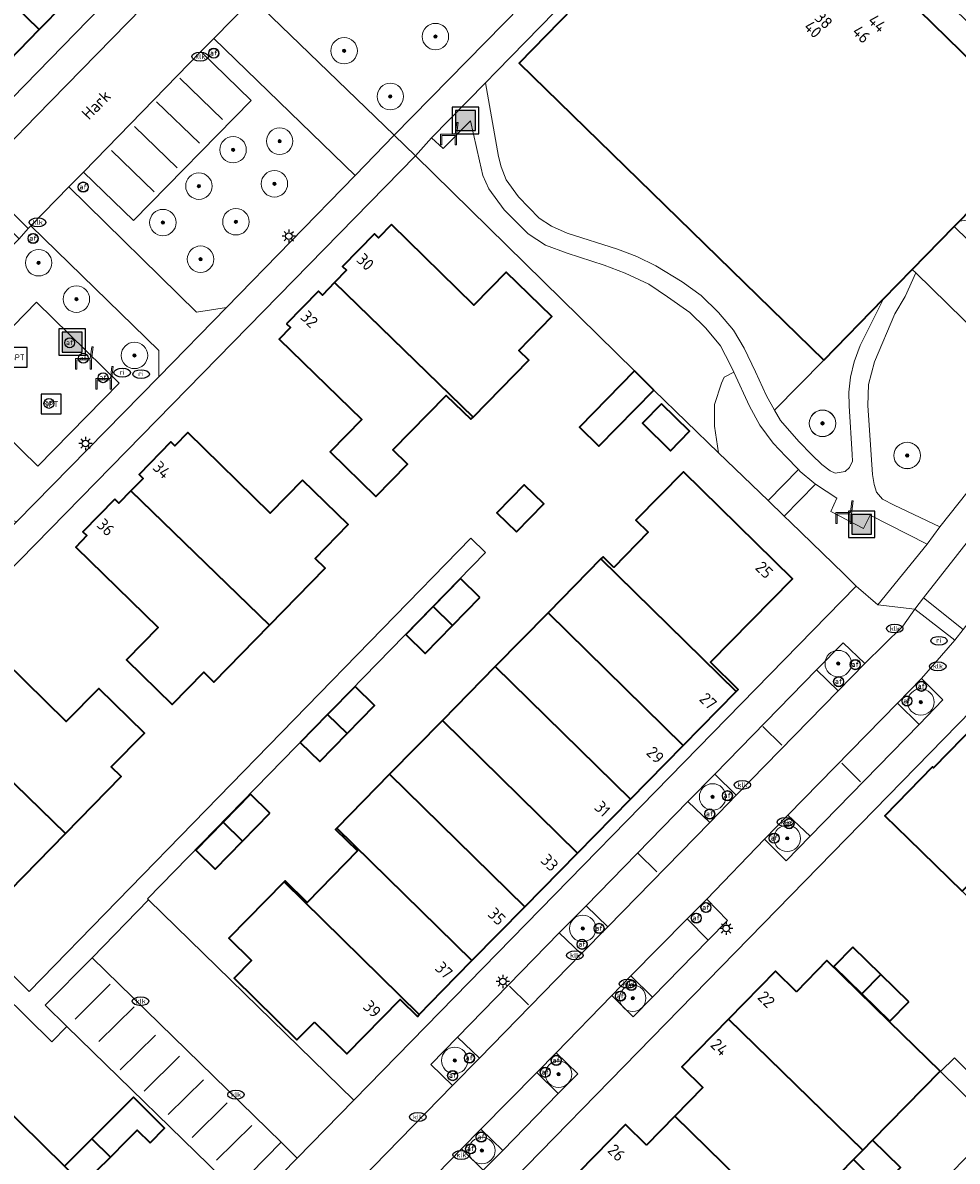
# Model space of a CAD drawing. Header units: metres. Extents: x 103671 to 105190, y 427150 to 429171.
# Tile 202 of 256: x 104039 to 104110, y 428185 to 428271. Entities that reach past the tile are written whole.
import ezdxf
from ezdxf.enums import TextEntityAlignment as Align

# ---------------------------------------------------------------- set-up
doc = ezdxf.new("R2010")
doc.units = ezdxf.units.M
for name, color, linetype, lineweight in [('B-WE-GR-BEPLANTING_CULTUUR_BODEMBEDEKKER-GV', 253, 'Continuous', 18), ('B-WE-GR-BEPLANTING_CULTUUR_HEESTERS-GV', 253, 'Continuous', 18), ('B-WE-GR-BEPLANTING_CULTUUR_VASTE PLANTENVAK-GV', 253, 'Continuous', 18), ('B-WE-GR-BOOM-S', 253, 'Continuous', 25), ('B-WE-IE-MEUBILAIR-S', 253, 'Continuous', 25), ('B-WE-IE-MEUBILAIR_WEGMEUBILAIR-S', 253, 'Continuous', 25), ('B-WE-IE-MEUBILAIR_WEGMEUBILAIR_AFVALBAK-S', 253, 'Continuous', 25), ('B-WE-OG-BEBOUWING-GV', 253, 'Continuous', 35), ('B-WE-OG-BEBOUWING-T18', 7, 'Continuous', 18), ('B-WE-OG-TERREIN_BEGROEID-GV', 253, 'Continuous', 18), ('B-WE-OG-TERREIN_ERF-GV', 253, 'Continuous', 18), ('B-WE-OG-TOPOGRAFIE-T18', 7, 'Continuous', 18), ('B-WE-VH-GESLOTENVERHARDING-GV', 253, 'Continuous', 18), ('B-WE-VH-GESLOTENVERHARDING_KUNSTSTOF-GV', 253, 'Continuous', 18), ('B-WE-VH-HALFVERHARDING_GRIND-GV', 253, 'Continuous', 18), ('B-WE-VH-OPENVERHARDING-GV', 253, 'Continuous', 18), ('B-WE-VH-OPENVERHARDING_BETONSTRAATSTEEN-GV', 253, 'Continuous', 18), ('B-WE-VH-OPENVERHARDING_TEGEL-GV', 253, 'Continuous', 18), ('B-WE-VW-MARKERING_PICTOGRAM-G', 253, 'Continuous', 18)]:
    doc.layers.add(name, color=color, linetype=linetype, lineweight=lineweight)
doc.styles.add('NLCS-ISO', font='NLCS-ISO.ttf')
doc.styles.add('NLCS-ISO-M500-T18', font='NLCS-ISO.ttf', dxfattribs={"height": 0.9})

# ---------------------------------------------------------------- blocks, each defined once
blk = doc.blocks.new('SIE-WEG_AFVALBAK-SO')
h = blk.add_hatch(color=256)
h.dxf.hatch_style = 1
h.paths.add_polyline_path([(-1.5, -1.5), (1.5, -1.5), (1.5, 1.5), (-1.5, 1.5)])
for points in [[(-2, -2), (2, -2), (2, 2), (-2, 2)], [(-1.5, -1.5), (1.5, -1.5), (1.5, 1.5), (-1.5, 1.5)]]:
    blk.add_lwpolyline(points, close=True)
blk = doc.blocks.new('SIE-MEUBILAIR_PAAL_LICHTMAST-SO')
for points in [[(-0.62, 0), (-1, 0)], [(-0.71, 0.71), (-0.44, 0.44)], [(0, 1), (0, 0.62)], [(0.44, 0.44), (0.71, 0.71)], [(1, 0), (0.62, 0)], [(-0.71, -0.71), (-0.44, -0.44)], [(0, -0.62), (0, -1)], [(0.44, -0.44), (0.71, -0.71)]]:
    blk.add_lwpolyline(points)
blk.add_circle((0, 0), 0.5)
blk = doc.blocks.new('SIE-MEUBILAIR_PAAL_AFSLUITPAAL-SO')
blk.add_circle((0, 0), 0.75)
at = {"style": 'NLCS-ISO'}
blk.add_text('af', height=0.75, dxfattribs=at).set_placement((0, 0.05), align=Align.MIDDLE_CENTER)
blk = doc.blocks.new('SIE-MEUBILAIR_PUT_KOLK-SO')
blk.add_ellipse((0, 0), major_axis=(1.25, 0), ratio=0.54)
at = {"style": 'NLCS-ISO'}
blk.add_text('klk', height=0.75, dxfattribs=at).set_placement((0.03, 0), align=Align.MIDDLE_CENTER)
blk = doc.blocks.new('SIE-MEUBILAIR_PUT_RIOOLPUT-SO')
blk.add_ellipse((0, 0), major_axis=(1.25, 0), ratio=0.54)
at = {"style": 'NLCS-ISO'}
blk.add_text('ri', height=0.75, dxfattribs=at).set_placement((-0.04, 0.07), align=Align.MIDDLE_CENTER)
blk = doc.blocks.new('SIE-WEG_ZITBANK-SO')
at = {"color": 0, "linetype": 'ByBlock', "lineweight": 18}
blk.add_lwpolyline([(-0.91, -1.63), (-0.91, -0.2), (1.09, -0.2), (1.09, -1.63), (1.29, -1.63), (1.29, -0.21), (1.54, 1.78), (1.33, 1.78), (1.11, 0), (-1.11, 0), (-1.11, -1.63)], close=True, dxfattribs=at)
blk = doc.blocks.new('SIE-WEG_SPEELTOESTEL-SO')
at = {"flags": 128}
blk.add_lwpolyline([(-3.75, -3.75), (3.75, -3.75), (3.75, 3.75), (-3.75, 3.75)], close=True, dxfattribs=at)
at = {"style": 'NLCS-ISO'}
blk.add_text('SPT', height=2.25, dxfattribs=at).set_placement((0, 0), align=Align.MIDDLE_CENTER)
blk = doc.blocks.new('SGR-BOOM_GBKN-SO')
at = {"linetype": 'ByBlock', "lineweight": 18}
h = blk.add_hatch(color=0, dxfattribs=at)
h.dxf.hatch_style = 1
edge = h.paths.add_edge_path()
edge.add_arc((0, 0), 0.25, 0, 360)
at = {"color": 0, "linetype": 'ByBlock', "lineweight": 18}
for radius in [2, 0.25]:
    blk.add_circle((0, 0), radius, dxfattribs=at)
at = {"color": 0, "linetype": 'ByBlock', "lineweight": 18, "style": 'NLCS-ISO'}
blk.add_attdef('SOORT', (2.5, 0), '', height=1.5, dxfattribs=at)

msp = doc.modelspace()

# ---------------------------------------------------------------- linework, layer by layer
at = {"layer": 'B-WE-GR-BEPLANTING_CULTUUR_BODEMBEDEKKER-GV', "flags": 128}
msp.add_lwpolyline([(104097.218, 428281.34), (104116.28, 428262.702), (104116.272, 428262.693), (104116.557, 428262.401), (104117.936, 428263.847), (104098.445, 428282.767), (104098.304, 428282.597), (104098.377, 428282.522)], close=True, dxfattribs=at)
at = {"layer": 'B-WE-GR-BEPLANTING_CULTUUR_HEESTERS-GV', "flags": 128}
msp.add_lwpolyline([(104055.022, 428182.831), (104056.244, 428181.638), (104059.759, 428185.235), (104058.568, 428186.437)], close=True, dxfattribs=at)
at = {"layer": 'B-WE-GR-BEPLANTING_CULTUUR_VASTE PLANTENVAK-GV', "flags": 128}
for points in [[(104074.825, 428267.367), (104073.995, 428266.515), (104074.987, 428260.961), (104075.183, 428260.162), (104075.563, 428259.198), (104076.487, 428257.891), (104078.051, 428256.291), (104078.976, 428255.675), (104080.167, 428255.167), (104083.963, 428253.955), (104085.422, 428253.394), (104086.875, 428252.688), (104088.856, 428251.473), (104090.288, 428250.448), (104091.594, 428249.148), (104092.726, 428247.817), (104093.537, 428246.474), (104094.4, 428244.667), (104095.24, 428242.865), (104095.841, 428241.785), (104099.56, 428245.562), (104076.541, 428268.018), (104091.86, 428283.721), (104091.296, 428284.271)], [(104100.638, 428220.559), (104102.655, 428222.613), (104101.035, 428224.188), (104099.002, 428222.139)], [(104106.932, 428221.502), (104105.124, 428219.633), (104106.776, 428218.025), (104108.567, 428219.886)], [(104089.281, 428212.188), (104090.943, 428210.617), (104090.962, 428210.637), (104092.947, 428212.664), (104091.314, 428214.25)], [(104095.088, 428209.339), (104096.709, 428207.721), (104098.519, 428209.574), (104096.834, 428211.158), (104095.091, 428209.343)], [(104089.229, 428203.324), (104090.818, 428201.712), (104092.276, 428203.201), (104090.712, 428204.8), (104089.234, 428203.329)], [(104081.6, 428204.309), (104079.556, 428202.272), (104081.226, 428200.678), (104083.231, 428202.719)], [(104086.622, 428197.415), (104084.971, 428199.005), (104083.535, 428197.541), (104085.159, 428195.921)], [(104071.883, 428194.371), (104069.861, 428192.321), (104071.513, 428190.719), (104073.532, 428192.793), (104073.536, 428192.797)], [(104077.877, 428191.711), (104079.495, 428190.122), (104080.963, 428191.605), (104079.337, 428193.2)], [(104072.19, 428185.927), (104073.811, 428184.324), (104075.304, 428185.802), (104073.647, 428187.412)]]:
    msp.add_lwpolyline(points, close=True, dxfattribs=at)
at = {"layer": 'B-WE-OG-BEBOUWING-GV', "flags": 128}
for points in [[(104109.813, 428256.072), (104111.451, 428257.752), (104116.272, 428262.693), (104116.28, 428262.702), (104097.218, 428281.34), (104093.287, 428285.184), (104091.86, 428283.721), (104076.541, 428268.018), (104099.56, 428245.562), (104104.081, 428250.197), (104106.248, 428252.418), (104109.412, 428255.661)], [(104040.267, 428270.541), (104044.043, 428274.402), (104035.347, 428282.905), (104035.203, 428282.758), (104036.07, 428281.91), (104032.439, 428278.196)], [(104032.439, 428278.196), (104032.27, 428278.024), (104033.118, 428277.194), (104029.687, 428273.685), (104028.831, 428274.522), (104028.656, 428274.343), (104036.492, 428266.681), (104040.267, 428270.541)], [(104066.882, 428255.805), (104065.912, 428254.813), (104065.607, 428255.112), (104063.195, 428252.646), (104063.5, 428252.347), (104062.588, 428251.414), (104073.055, 428241.256), (104077.263, 428245.559), (104076.51, 428246.296), (104079.005, 428248.847), (104075.557, 428252.219), (104073.109, 428249.715)], [(104058.957, 428248.314), (104059.263, 428248.015), (104058.418, 428247.151), (104064.645, 428241.061), (104062.254, 428238.617), (104065.702, 428235.245), (104068.092, 428237.69), (104066.992, 428238.766), (104071.032, 428242.896), (104072.886, 428241.083), (104073.055, 428241.256), (104062.588, 428251.414), (104061.675, 428250.481), (104061.37, 428250.78)], [(104086.718, 428243.299), (104085.247, 428244.737), (104081.095, 428240.487), (104082.565, 428239.05)], [(104087.292, 428242.254), (104085.855, 428240.783), (104087.972, 428238.714), (104089.41, 428240.185)], [(104060.177, 428236.493), (104057.729, 428233.99), (104051.502, 428240.08), (104050.532, 428239.088), (104050.226, 428239.387), (104047.814, 428236.921), (104048.12, 428236.622), (104047.207, 428235.689), (104057.674, 428225.53), (104061.883, 428229.834), (104061.13, 428230.571), (104063.625, 428233.121)], [(104083.696, 428229.887), (104082.88, 428230.688), (104082.723, 428230.528), (104092.936, 428220.506), (104093.094, 428220.666), (104091.006, 428222.715), (104097.191, 428229.018), (104088.951, 428237.105), (104085.368, 428233.454), (104086.299, 428232.541)], [(104076.33, 428232.58), (104078.399, 428234.698), (104076.928, 428236.135), (104074.859, 428234.017)], [(104045.989, 428235.055), (104043.577, 428232.588), (104043.882, 428232.289), (104043.038, 428231.426), (104049.265, 428225.336), (104046.874, 428222.891), (104050.321, 428219.52), (104052.712, 428221.964), (104053.466, 428221.227), (104057.674, 428225.53), (104047.207, 428235.689), (104046.295, 428234.756)], [(104082.723, 428230.528), (104078.729, 428226.457), (104088.943, 428216.436), (104092.936, 428220.506)], [(104073.578, 428227.618), (104072.106, 428229.055), (104070.037, 428226.937), (104071.509, 428225.5)], [(104070.037, 428226.937), (104067.969, 428224.82), (104069.44, 428223.382), (104071.509, 428225.5)], [(104078.729, 428226.457), (104074.739, 428222.391), (104084.953, 428212.369), (104088.943, 428216.436)], [(104036.095, 428224.327), (104035.125, 428223.335), (104034.819, 428223.634), (104032.408, 428221.168), (104032.713, 428220.869), (104031.8, 428219.936), (104042.267, 428209.778), (104046.476, 428214.081), (104045.723, 428214.818), (104048.218, 428217.369), (104044.77, 428220.74), (104042.322, 428218.237)], [(104084.953, 428212.369), (104074.739, 428222.391), (104070.745, 428218.32), (104080.959, 428208.299)], [(104064.136, 428220.896), (104062.067, 428218.779), (104063.539, 428217.341), (104065.607, 428219.459)], [(104037.305, 428206.211), (104038.059, 428205.474), (104042.267, 428209.778), (104031.8, 428219.936), (104030.888, 428219.003), (104030.582, 428219.302), (104028.17, 428216.835), (104028.475, 428216.536), (104027.631, 428215.673), (104033.858, 428209.583), (104031.467, 428207.138), (104034.914, 428203.767)], [(104059.998, 428216.661), (104061.47, 428215.223), (104063.539, 428217.341), (104062.067, 428218.779)], [(104066.755, 428214.254), (104076.969, 428204.232), (104080.959, 428208.299), (104070.745, 428218.32)], [(104110.016, 428205.406), (104113.741, 428209.22), (104116.102, 428206.914), (104119.759, 428210.661), (104113.304, 428216.96), (104112.849, 428216.494), (104111.164, 428218.14), (104107.852, 428214.742), (104107.773, 428214.819), (104104.163, 428211.12), (104105.926, 428209.4)], [(104062.761, 428210.184), (104072.975, 428200.162), (104076.969, 428204.232), (104066.755, 428214.254)], [(104057.706, 428211.31), (104056.235, 428212.747), (104054.166, 428210.63), (104055.637, 428209.192)], [(104054.166, 428210.63), (104052.097, 428208.512), (104053.569, 428207.074), (104055.637, 428209.192)], [(104072.975, 428200.162), (104062.761, 428210.184), (104062.664, 428210.085), (104064.325, 428208.456), (104060.51, 428204.568), (104058.849, 428206.197), (104058.771, 428206.117), (104068.984, 428196.095), (104070.753, 428197.897)], [(104061.076, 428195.516), (104063.517, 428193.121), (104067.547, 428197.228), (104068.846, 428195.953), (104068.984, 428196.095), (104058.771, 428206.117), (104054.602, 428201.868), (104056.317, 428200.185), (104054.993, 428198.836), (104059.752, 428194.166)], [(104101.761, 428201.185), (104100.324, 428199.714), (104102.442, 428197.645), (104103.879, 428199.117)], [(104097.493, 428197.81), (104095.902, 428199.366), (104092.368, 428195.751), (104102.511, 428185.836), (104103.251, 428186.592), (104108.349, 428191.807), (104104.527, 428195.543), (104099.797, 428200.167)], [(104105.997, 428197.048), (104103.879, 428199.117), (104102.442, 428197.645), (104104.559, 428195.577)], [(104092.368, 428195.751), (104088.828, 428192.13), (104090.424, 428190.57), (104088.302, 428188.399), (104096.849, 428180.044), (104101.813, 428185.121), (104102.511, 428185.836)], [(104042.901, 428183.921), (104042.186, 428184.62), (104037.109, 428189.584), (104027.204, 428179.444), (104030.804, 428175.923), (104032.364, 428177.53), (104034.562, 428175.384)], [(104048.652, 428186.387), (104049.739, 428187.504), (104048.239, 428189.006), (104047.409, 428189.837), (104044.252, 428186.683), (104045.649, 428185.318), (104046.896, 428186.577), (104047.671, 428187.359)], [(104086.173, 428186.221), (104084.582, 428187.777), (104081.049, 428184.162), (104091.187, 428174.252), (104091.928, 428175.009), (104096.849, 428180.044), (104088.302, 428188.399)], [(104042.186, 428184.62), (104042.901, 428183.921), (104043.594, 428183.243), (104044.606, 428184.265), (104045.649, 428185.318), (104044.252, 428186.683)], [(104103.93, 428183.052), (104105.368, 428184.522), (104103.251, 428186.592), (104102.511, 428185.836), (104101.813, 428185.121)]]:
    msp.add_lwpolyline(points, close=True, dxfattribs=at)
at = {"layer": 'B-WE-OG-TERREIN_BEGROEID-GV', "flags": 128}
for points in [[(104056.409, 428272.883), (104067.097, 428262.555), (104079.5, 428275.216), (104096.984, 428293.064), (104090.09, 428299.739), (104085.297, 428294.776), (104074.664, 428283.766), (104070.747, 428287.576), (104062.903, 428279.568)], [(104042.515, 428258.65), (104052.165, 428249.173), (104054.433, 428249.539), (104064.157, 428259.513), (104053.476, 428269.882), (104052.489, 428268.88), (104056.293, 428265.191), (104047.405, 428256.102), (104043.625, 428259.755)], [(104085.247, 428244.737), (104086.718, 428243.299), (104091.614, 428238.556), (104091.301, 428240.563), (104091.289, 428242.209), (104091.826, 428243.811), (104092.034, 428244.282), (104092.755, 428244.654), (104092.512, 428245.181), (104091.762, 428246.639), (104090.64, 428247.967), (104089.437, 428249.153), (104087.754, 428250.342), (104086.328, 428251.3), (104084.553, 428252.125), (104082.966, 428252.743), (104080.172, 428253.635), (104078.523, 428254.25), (104077.225, 428255.117), (104075.416, 428256.928), (104074.253, 428258.498), (104073.785, 428259.527), (104073.533, 428260.636), (104072.874, 428263.658), (104070.793, 428261.549), (104069.91, 428262.357), (104068.695, 428261.01)], [(104115.256, 428256.809), (104109.813, 428256.072), (104109.412, 428255.661), (104119.134, 428246.15), (104127.368, 428254.683), (104124.88, 428257.112), (104120.766, 428256.349), (104119.208, 428256.497), (104117.439, 428256.752)], [(104027.13, 428242.885), (104036.601, 428233.682), (104038.584, 428233.361), (104049.314, 428244.308), (104049.306, 428246.285), (104039.642, 428255.711), (104039.45, 428255.519), (104038.75, 428254.738), (104035.347, 428251.291), (104034.525, 428250.481), (104027.132, 428242.887)], [(104105.705, 428250.38), (104104.934, 428249.05), (104103.397, 428245.426), (104102.947, 428243.719), (104102.898, 428242.12), (104103.24, 428236.925), (104103.36, 428236.15), (104103.537, 428235.578), (104103.998, 428235.042), (104104.882, 428234.602), (104108.339, 428232.945), (104116.122, 428242.758), (104106.507, 428252.165)], [(104033.928, 428243.64), (104040.08, 428249.933), (104046.315, 428243.813), (104040.172, 428237.545)], [(104102.32, 428246.674), (104104.081, 428250.197), (104099.56, 428245.562), (104095.841, 428241.785), (104096.288, 428240.983), (104097.664, 428239.398), (104098.668, 428238.387), (104099.422, 428237.657), (104100.054, 428237.184), (104100.42, 428237.013), (104101.164, 428237.134), (104101.514, 428237.453), (104101.723, 428237.925), (104101.701, 428238.436), (104101.466, 428242.108), (104101.459, 428243.141), (104101.58, 428244.268), (104101.866, 428245.429)], [(104092.755, 428244.654), (104092.034, 428244.282), (104091.826, 428243.811), (104091.289, 428242.209), (104091.301, 428240.563), (104091.614, 428238.556), (104095.348, 428234.939), (104097.637, 428237.283), (104096.698, 428238.272), (104095.726, 428239.269), (104094.731, 428240.634), (104093.943, 428242.075)], [(104101.063, 428229.402), (104102.004, 428228.483), (104103.645, 428227.063), (104107.379, 428231.656), (104103.069, 428233.838), (104102.558, 428232.819), (104100.099, 428234.126), (104100.545, 428235.129), (104098.939, 428236.18), (104096.562, 428233.763), (104097.036, 428233.304)]]:
    msp.add_lwpolyline(points, close=True, dxfattribs=at)
at = {"layer": 'B-WE-OG-TERREIN_ERF-GV', "flags": 128}
for points in [[(104023.776, 428250.548), (104059.359, 428287.07), (104041.639, 428304.381), (104041.596, 428304.336), (104041.693, 428304.207), (104016.651, 428278.609)], [(104035.347, 428282.905), (104039.122, 428286.766), (104039.342, 428286.991), (104040.204, 428286.148), (104043.621, 428289.643), (104042.759, 428290.486), (104042.897, 428290.627), (104049.127, 428296.999), (104051.101, 428295.069), (104048.943, 428292.862), (104055.665, 428286.289), (104051.593, 428282.124), (104047.818, 428278.263), (104044.043, 428274.402), (104040.267, 428270.541), (104036.492, 428266.681)], [(104036.697, 428200.596), (104039.521, 428197.839), (104072.881, 428232.096), (104074.008, 428231.026), (104048.444, 428204.829), (104048.522, 428204.753), (104064.054, 428189.613), (104102.004, 428228.483), (104101.063, 428229.402), (104097.036, 428233.304), (104096.562, 428233.763), (104095.348, 428234.939), (104091.614, 428238.556), (104086.718, 428243.299), (104082.565, 428239.05), (104081.095, 428240.487), (104085.247, 428244.737), (104068.695, 428261.01), (104007.763, 428198.716)], [(104130.881, 428181.685), (104124.654, 428187.767), (104124.439, 428187.976), (104126.112, 428189.688), (104120.104, 428195.555), (104116.238, 428199.33), (104110.016, 428205.406), (104105.926, 428209.4), (104104.163, 428211.12), (104107.773, 428214.819), (104107.852, 428214.742), (104111.164, 428218.14), (104112.849, 428216.494), (104113.304, 428216.96), (104119.759, 428210.661), (104123.622, 428206.892), (104129.85, 428200.814), (104133.713, 428197.044), (104137.579, 428193.271), (104144.064, 428186.943), (104140.26, 428183.045)], [(104081.049, 428184.162), (104084.582, 428187.777), (104086.173, 428186.221), (104088.302, 428188.399), (104090.424, 428190.57), (104088.828, 428192.13), (104092.368, 428195.751), (104095.902, 428199.366), (104097.493, 428197.81), (104099.797, 428200.167), (104104.527, 428195.543), (104108.349, 428191.807), (104103.251, 428186.592), (104105.368, 428184.522)], [(104038.793, 428163.746), (104039.518, 428164.49), (104056.244, 428181.638), (104055.022, 428182.831), (104042.367, 428195.196), (104041.222, 428194.015), (104035.611, 428199.546)], [(104037.109, 428189.584), (104042.186, 428184.62), (104044.252, 428186.683), (104047.409, 428189.837), (104048.239, 428189.006), (104049.739, 428187.504), (104048.652, 428186.387), (104047.671, 428187.359), (104046.896, 428186.577), (104045.649, 428185.318), (104044.606, 428184.265), (104043.594, 428183.243), (104049.759, 428177.216), (104046.899, 428174.297), (104046.186, 428173.569), (104045.3, 428174.437), (104038.94, 428167.961)], [(104103.93, 428183.052), (104101.813, 428185.121), (104096.849, 428180.044)]]:
    msp.add_lwpolyline(points, dxfattribs=at)
for points in [[(104065.912, 428254.813), (104066.882, 428255.805), (104073.109, 428249.715), (104075.557, 428252.219), (104079.005, 428248.847), (104076.51, 428246.296), (104077.263, 428245.559), (104073.055, 428241.256), (104072.886, 428241.083), (104071.032, 428242.896), (104066.992, 428238.766), (104068.092, 428237.69), (104065.702, 428235.245), (104062.254, 428238.617), (104064.645, 428241.061), (104058.418, 428247.151), (104059.263, 428248.015), (104058.957, 428248.314), (104061.37, 428250.78), (104061.675, 428250.481), (104062.588, 428251.414), (104063.5, 428252.347), (104063.195, 428252.646), (104065.607, 428255.112)], [(104085.855, 428240.783), (104087.292, 428242.254), (104089.41, 428240.185), (104087.972, 428238.714)], [(104043.577, 428232.588), (104045.989, 428235.055), (104046.295, 428234.756), (104047.207, 428235.689), (104048.12, 428236.622), (104047.814, 428236.921), (104050.226, 428239.387), (104050.532, 428239.088), (104051.502, 428240.08), (104057.729, 428233.99), (104060.177, 428236.493), (104063.625, 428233.121), (104061.13, 428230.571), (104061.883, 428229.834), (104057.674, 428225.53), (104053.466, 428221.227), (104052.712, 428221.964), (104050.321, 428219.52), (104046.874, 428222.891), (104049.265, 428225.336), (104043.038, 428231.426), (104043.882, 428232.289)], [(104063.517, 428193.121), (104061.076, 428195.516), (104059.752, 428194.166), (104054.993, 428198.836), (104056.317, 428200.185), (104054.602, 428201.868), (104058.771, 428206.117), (104058.849, 428206.197), (104060.51, 428204.568), (104064.325, 428208.456), (104062.664, 428210.085), (104062.761, 428210.184), (104066.755, 428214.254), (104070.745, 428218.32), (104074.739, 428222.391), (104078.729, 428226.457), (104082.723, 428230.528), (104082.88, 428230.688), (104083.696, 428229.887), (104086.299, 428232.541), (104085.368, 428233.454), (104088.951, 428237.105), (104097.191, 428229.018), (104091.006, 428222.715), (104093.094, 428220.666), (104092.936, 428220.506), (104088.943, 428216.436), (104084.953, 428212.369), (104080.959, 428208.299), (104076.969, 428204.232), (104072.975, 428200.162), (104070.753, 428197.897), (104068.984, 428196.095), (104068.846, 428195.953), (104067.547, 428197.228)], [(104078.399, 428234.698), (104076.33, 428232.58), (104074.859, 428234.017), (104076.928, 428236.135)], [(104072.106, 428229.055), (104073.578, 428227.618), (104071.509, 428225.5), (104069.44, 428223.382), (104067.969, 428224.82), (104070.037, 428226.937)], [(104035.125, 428223.335), (104036.095, 428224.327), (104042.322, 428218.237), (104044.77, 428220.74), (104048.218, 428217.369), (104045.723, 428214.818), (104046.476, 428214.081), (104042.267, 428209.778), (104038.059, 428205.474), (104037.305, 428206.211), (104034.914, 428203.767), (104031.467, 428207.138), (104033.858, 428209.583), (104027.631, 428215.673), (104028.475, 428216.536), (104028.17, 428216.835), (104030.582, 428219.302), (104030.888, 428219.003), (104031.8, 428219.936), (104032.713, 428220.869), (104032.408, 428221.168), (104034.819, 428223.634)], [(104148.762, 428186.07), (104112.831, 428221.23), (104048.736, 428155.581), (104047.938, 428154.764), (104081.375, 428122.133), (104081.952, 428122.724), (104114.024, 428155.546), (104117.152, 428158.097), (104116.165, 428159.063), (104101.174, 428173.728), (104077.865, 428149.891), (104076.783, 428151.006), (104112.598, 428187.633), (104108.371, 428191.778), (104109.427, 428192.826), (104114.694, 428187.598), (104113.186, 428186.07), (104130.601, 428169.106), (104138.021, 428175.099)], [(104062.067, 428218.779), (104064.136, 428220.896), (104065.607, 428219.459), (104063.539, 428217.341), (104061.47, 428215.223), (104059.998, 428216.661)], [(104056.235, 428212.747), (104057.706, 428211.31), (104055.637, 428209.192), (104053.569, 428207.074), (104052.097, 428208.512), (104054.166, 428210.63)], [(104100.324, 428199.714), (104101.761, 428201.185), (104103.879, 428199.117), (104105.997, 428197.048), (104104.559, 428195.577), (104102.442, 428197.645)]]:
    msp.add_lwpolyline(points, close=True, dxfattribs=at)
at = {"layer": 'B-WE-VH-GESLOTENVERHARDING-GV', "flags": 128}
msp.add_lwpolyline([(104039.45, 428255.519), (104035.533, 428259.367), (104034.841, 428258.619), (104038.75, 428254.738)], close=True, dxfattribs=at)
at = {"layer": 'B-WE-VH-GESLOTENVERHARDING_KUNSTSTOF-GV', "flags": 128}
msp.add_lwpolyline([(104033.928, 428243.64), (104040.172, 428237.545), (104046.315, 428243.813), (104040.08, 428249.933)], close=True, dxfattribs=at)
at = {"layer": 'B-WE-VH-HALFVERHARDING_GRIND-GV', "flags": 128}
msp.add_lwpolyline([(104104.081, 428250.197), (104102.32, 428246.674), (104101.866, 428245.429), (104101.58, 428244.268), (104101.459, 428243.141), (104101.466, 428242.108), (104101.701, 428238.436), (104101.723, 428237.925), (104101.514, 428237.453), (104101.164, 428237.134), (104100.42, 428237.013), (104100.054, 428237.184), (104099.422, 428237.657), (104098.668, 428238.387), (104097.664, 428239.398), (104096.288, 428240.983), (104095.841, 428241.785), (104095.24, 428242.865), (104094.4, 428244.667), (104093.537, 428246.474), (104092.726, 428247.817), (104091.594, 428249.148), (104090.288, 428250.448), (104088.856, 428251.473), (104086.875, 428252.688), (104085.422, 428253.394), (104083.963, 428253.955), (104080.167, 428255.167), (104078.976, 428255.675), (104078.051, 428256.291), (104076.487, 428257.891), (104075.563, 428259.198), (104075.183, 428260.162), (104074.987, 428260.961), (104073.995, 428266.515), (104069.91, 428262.357), (104070.793, 428261.549), (104072.874, 428263.658), (104073.533, 428260.636), (104073.785, 428259.527), (104074.253, 428258.498), (104075.416, 428256.928), (104077.225, 428255.117), (104078.523, 428254.25), (104080.172, 428253.635), (104082.966, 428252.743), (104084.553, 428252.125), (104086.328, 428251.3), (104087.754, 428250.342), (104089.437, 428249.153), (104090.64, 428247.967), (104091.762, 428246.639), (104092.512, 428245.181), (104092.755, 428244.654), (104093.943, 428242.075), (104094.731, 428240.634), (104095.726, 428239.269), (104096.698, 428238.272), (104097.637, 428237.283), (104097.775, 428237.138), (104098.797, 428236.273), (104098.939, 428236.18), (104100.545, 428235.129), (104100.099, 428234.126), (104102.558, 428232.819), (104103.069, 428233.838), (104107.379, 428231.656), (104108.339, 428232.945), (104104.882, 428234.602), (104103.998, 428235.042), (104103.537, 428235.578), (104103.36, 428236.15), (104103.24, 428236.925), (104102.898, 428242.12), (104102.947, 428243.719), (104103.397, 428245.426), (104104.934, 428249.05), (104105.705, 428250.38), (104106.507, 428252.165), (104106.248, 428252.418)], close=True, dxfattribs=at)
at = {"layer": 'B-WE-VH-OPENVERHARDING-GV', "flags": 128}
for points in [[(104059.359, 428287.07), (104023.776, 428250.548)], [(104035.533, 428259.367), (104040.052, 428263.994), (104058.407, 428282.797)], [(104058.407, 428282.797), (104040.052, 428263.994), (104035.533, 428259.367), (104039.45, 428255.519), (104039.642, 428255.711), (104042.515, 428258.65), (104043.625, 428259.755), (104052.489, 428268.88), (104053.476, 428269.882), (104056.321, 428272.793)], [(104067.543, 428181.163), (104072.19, 428185.927), (104073.647, 428187.412), (104077.877, 428191.711), (104079.337, 428193.2), (104083.535, 428197.541), (104084.971, 428199.005), (104089.229, 428203.324), (104089.234, 428203.329), (104090.712, 428204.8), (104095.088, 428209.339), (104095.091, 428209.343), (104096.834, 428211.158), (104096.859, 428211.184), (104105.124, 428219.633), (104106.932, 428221.502), (104109.472, 428224.398), (104106.436, 428226.732), (104105.531, 428225.457), (104102.655, 428222.613), (104100.638, 428220.559), (104092.947, 428212.664), (104090.962, 428210.637), (104090.943, 428210.617), (104083.231, 428202.719), (104081.226, 428200.678), (104073.536, 428192.797), (104073.532, 428192.793), (104071.513, 428190.719), (104061.562, 428180.528)], [(104110.099, 428225.203), (104109.472, 428224.398), (104106.932, 428221.502), (104108.567, 428219.886), (104106.776, 428218.025), (104098.519, 428209.574), (104096.709, 428207.721), (104095.088, 428209.339), (104090.712, 428204.8), (104092.276, 428203.201), (104090.818, 428201.712), (104086.622, 428197.415), (104085.159, 428195.921), (104083.535, 428197.541), (104079.337, 428193.2), (104080.963, 428191.605), (104079.495, 428190.122), (104075.304, 428185.802), (104073.811, 428184.324), (104072.19, 428185.927), (104067.543, 428181.163)], [(104048.736, 428155.581), (104112.831, 428221.23)], [(104130.601, 428169.106), (104113.186, 428186.07), (104114.694, 428187.598), (104109.427, 428192.826), (104108.371, 428191.778), (104112.598, 428187.633), (104076.783, 428151.006)]]:
    msp.add_lwpolyline(points, dxfattribs=at)
for points in [[(104067.097, 428262.555), (104056.409, 428272.883), (104056.321, 428272.793), (104053.476, 428269.882), (104064.157, 428259.513)], [(104043.625, 428259.755), (104047.405, 428256.102), (104056.293, 428265.191), (104052.489, 428268.88)], [(104068.695, 428261.01), (104067.097, 428262.555), (104064.157, 428259.513), (104054.433, 428249.539), (104049.314, 428244.308), (104038.584, 428233.361), (104033.877, 428228.519), (104023.84, 428218.26), (104020.995, 428215.333), (104015.65, 428209.873), (104012.737, 428212.67), (104011.12, 428214.2), (104009.901, 428212.959), (104014.392, 428208.566), (104006.005, 428199.972), (104007.763, 428198.716)], [(104054.433, 428249.539), (104052.165, 428249.173), (104042.515, 428258.65), (104039.642, 428255.711), (104049.306, 428246.285), (104049.314, 428244.308)], [(104048.522, 428204.753), (104048.444, 428204.829), (104074.008, 428231.026), (104072.881, 428232.096), (104039.521, 428197.839), (104036.697, 428200.596), (104035.611, 428199.546), (104041.222, 428194.015), (104042.367, 428195.196), (104040.733, 428196.795), (104044.263, 428200.375)], [(104071.883, 428194.371), (104079.556, 428202.272), (104081.6, 428204.309), (104089.281, 428212.188), (104091.314, 428214.25), (104099.002, 428222.139), (104101.035, 428224.188), (104102.655, 428222.613), (104105.531, 428225.457), (104106.436, 428226.732), (104103.645, 428227.063), (104102.004, 428228.483), (104064.054, 428189.613), (104059.759, 428185.235), (104056.244, 428181.638), (104039.518, 428164.49), (104041.13, 428162.893), (104046.373, 428168.261), (104057.84, 428179.991), (104059.922, 428182.142), (104061.554, 428180.519), (104061.562, 428180.528), (104071.513, 428190.719), (104069.861, 428192.321)], [(104100.638, 428220.559), (104099.002, 428222.139), (104091.314, 428214.25), (104092.947, 428212.664)], [(104105.124, 428219.633), (104096.859, 428211.184), (104096.834, 428211.158), (104098.519, 428209.574), (104106.776, 428218.025)], [(104090.943, 428210.617), (104089.281, 428212.188), (104081.6, 428204.309), (104083.231, 428202.719)], [(104064.054, 428189.613), (104048.522, 428204.753), (104044.263, 428200.375), (104058.568, 428186.437), (104059.759, 428185.235)], [(104090.818, 428201.712), (104089.229, 428203.324), (104084.971, 428199.005), (104086.622, 428197.415)], [(104079.556, 428202.272), (104071.883, 428194.371), (104073.536, 428192.797), (104081.226, 428200.678)], [(104058.568, 428186.437), (104044.263, 428200.375), (104040.733, 428196.795), (104042.367, 428195.196), (104055.022, 428182.831)], [(104079.495, 428190.122), (104077.877, 428191.711), (104073.647, 428187.412), (104075.304, 428185.802)]]:
    msp.add_lwpolyline(points, close=True, dxfattribs=at)
at = {"layer": 'B-WE-VH-OPENVERHARDING_BETONSTRAATSTEEN-GV', "flags": 128}
msp.add_lwpolyline([(104079.5, 428275.216), (104067.097, 428262.555), (104068.695, 428261.01), (104069.91, 428262.357), (104073.995, 428266.515), (104074.825, 428267.367), (104091.296, 428284.271)], dxfattribs=at)
for points in [[(104122.36, 428246.146), (104133.365, 428257.739), (104131.76, 428259.263), (104128.579, 428255.94), (104128.516, 428255.875), (104127.368, 428254.683), (104119.134, 428246.15), (104109.412, 428255.661), (104106.248, 428252.418), (104106.507, 428252.165), (104116.122, 428242.758), (104108.339, 428232.945), (104107.379, 428231.656), (104103.645, 428227.063), (104106.436, 428226.732), (104107.088, 428227.586), (104118.388, 428241.969), (104121.599, 428245.416)], [(104107.088, 428227.586), (104110.099, 428225.203), (104121.196, 428239.426), (104124.386, 428242.748), (104121.599, 428245.416), (104118.388, 428241.969)], [(104107.088, 428227.586), (104106.436, 428226.732), (104109.472, 428224.398), (104110.099, 428225.203)]]:
    msp.add_lwpolyline(points, close=True, dxfattribs=at)
at = {"layer": 'B-WE-VH-OPENVERHARDING_TEGEL-GV', "flags": 128}
msp.add_lwpolyline([(104096.562, 428233.763), (104098.939, 428236.18), (104098.797, 428236.273), (104097.775, 428237.138), (104097.637, 428237.283), (104095.348, 428234.939)], close=True, dxfattribs=at)
at = {"layer": 'B-WE-VW-MARKERING_PICTOGRAM-G', "flags": 128}
for points in [[(104054.121, 428263.753), (104050.894, 428266.876)], [(104052.375, 428261.954), (104049.148, 428265.076)], [(104050.7, 428260.102), (104047.473, 428263.224)], [(104048.955, 428258.285), (104045.728, 428261.407)], [(104094.964, 428217.875), (104096.385, 428216.463)], [(104100.911, 428215.092), (104102.332, 428213.681)], [(104085.513, 428208.283), (104086.933, 428206.872)], [(104042.985, 428195.747), (104045.647, 428198.376)], [(104075.82, 428198.24), (104077.24, 428196.829)], [(104044.783, 428194.043), (104047.445, 428196.672)], [(104046.387, 428191.902), (104049.05, 428194.53)], [(104048.207, 428190.303), (104050.869, 428192.931)], [(104050.023, 428188.521), (104052.685, 428191.15)], [(104051.821, 428186.792), (104054.484, 428189.421)], [(104053.667, 428185.084), (104056.329, 428187.712)]]:
    msp.add_lwpolyline(points, dxfattribs=at)

# ---------------------------------------------------------------- block references
at = {"layer": 'B-WE-GR-BOOM-S', "xscale": 0.5, "yscale": 0.5, "zscale": 0.5}
for p in [(104070.212, 428270.016), (104063.313, 428268.949), (104066.804, 428265.487), (104054.921, 428261.466), (104058.443, 428262.11), (104058.043, 428258.888), (104052.342, 428258.711), (104049.619, 428255.955), (104055.14, 428256.021), (104040.231, 428252.92), (104052.466, 428253.187), (104043.083, 428250.171), (104047.47, 428245.914), (104099.466, 428240.784), (104099.466, 428240.773), (104105.861, 428238.357), (104105.861, 428238.346), (104100.656, 428222.619), (104106.891, 428219.713), (104091.16, 428212.54), (104096.8, 428209.409), (104081.342, 428202.6), (104085.12, 428197.321), (104071.668, 428192.621), (104079.519, 428191.576), (104073.727, 428185.808)]:
    msp.add_blockref('SGR-BOOM_GBKN-SO', p, dxfattribs=at)
at = {"layer": 'B-WE-IE-MEUBILAIR-S', "xscale": 0.5, "yscale": 0.5, "zscale": 0.5}
for name, p in [('SIE-MEUBILAIR_PUT_KOLK-SO', (104052.432, 428268.504)), ('SIE-MEUBILAIR_PAAL_AFSLUITPAAL-SO', (104053.463, 428268.765)), ('SIE-MEUBILAIR_PAAL_AFSLUITPAAL-SO', (104053.467, 428268.747)), ('SIE-MEUBILAIR_PAAL_AFSLUITPAAL-SO', (104043.596, 428258.649)), ('SIE-MEUBILAIR_PAAL_AFSLUITPAAL-SO', (104043.6, 428258.631)), ('SIE-MEUBILAIR_PUT_KOLK-SO', (104040.149, 428255.972)), ('SIE-MEUBILAIR_PAAL_AFSLUITPAAL-SO', (104039.81, 428254.764)), ('SIE-MEUBILAIR_PAAL_AFSLUITPAAL-SO', (104039.814, 428254.746)), ('SIE-MEUBILAIR_PAAL_LICHTMAST-SO', (104059.128, 428254.932)), ('SIE-MEUBILAIR_PAAL_AFSLUITPAAL-SO', (104042.575, 428246.867)), ('SIE-MEUBILAIR_PAAL_AFSLUITPAAL-SO', (104043.606, 428245.703)), ('SIE-MEUBILAIR_PAAL_AFSLUITPAAL-SO', (104045.1, 428244.227)), ('SIE-MEUBILAIR_PUT_RIOOLPUT-SO', (104046.549, 428244.611)), ('SIE-MEUBILAIR_PUT_RIOOLPUT-SO', (104047.973, 428244.499)), ('SIE-MEUBILAIR_PAAL_AFSLUITPAAL-SO', (104041.008, 428242.286)), ('SIE-MEUBILAIR_PAAL_LICHTMAST-SO', (104043.764, 428239.249)), ('SIE-MEUBILAIR_PUT_KOLK-SO', (104104.919, 428225.269)), ('SIE-MEUBILAIR_PUT_RIOOLPUT-SO', (104108.263, 428224.34)), ('SIE-MEUBILAIR_PAAL_AFSLUITPAAL-SO', (104101.933, 428222.55)), ('SIE-MEUBILAIR_PAAL_AFSLUITPAAL-SO', (104101.937, 428222.532)), ('SIE-MEUBILAIR_PUT_KOLK-SO', (104108.174, 428222.416)), ('SIE-MEUBILAIR_PAAL_AFSLUITPAAL-SO', (104100.679, 428221.26)), ('SIE-MEUBILAIR_PAAL_AFSLUITPAAL-SO', (104100.683, 428221.242)), ('SIE-MEUBILAIR_PAAL_AFSLUITPAAL-SO', (104106.932, 428220.913)), ('SIE-MEUBILAIR_PAAL_AFSLUITPAAL-SO', (104106.936, 428220.895)), ('SIE-MEUBILAIR_PAAL_AFSLUITPAAL-SO', (104105.845, 428219.8)), ('SIE-MEUBILAIR_PAAL_AFSLUITPAAL-SO', (104105.849, 428219.782)), ('SIE-MEUBILAIR_PUT_KOLK-SO', (104093.409, 428213.45)), ('SIE-MEUBILAIR_PAAL_AFSLUITPAAL-SO', (104092.274, 428212.64)), ('SIE-MEUBILAIR_PAAL_AFSLUITPAAL-SO', (104092.278, 428212.622)), ('SIE-MEUBILAIR_PAAL_AFSLUITPAAL-SO', (104090.939, 428211.258)), ('SIE-MEUBILAIR_PAAL_AFSLUITPAAL-SO', (104090.943, 428211.24)), ('SIE-MEUBILAIR_PUT_KOLK-SO', (104096.651, 428210.641)), ('SIE-MEUBILAIR_PAAL_AFSLUITPAAL-SO', (104096.933, 428210.525)), ('SIE-MEUBILAIR_PAAL_AFSLUITPAAL-SO', (104096.937, 428210.507)), ('SIE-MEUBILAIR_PAAL_AFSLUITPAAL-SO', (104095.808, 428209.426)), ('SIE-MEUBILAIR_PAAL_AFSLUITPAAL-SO', (104095.812, 428209.408)), ('SIE-MEUBILAIR_PAAL_AFSLUITPAAL-SO', (104090.652, 428204.19)), ('SIE-MEUBILAIR_PAAL_AFSLUITPAAL-SO', (104090.656, 428204.172)), ('SIE-MEUBILAIR_PAAL_AFSLUITPAAL-SO', (104089.924, 428203.386)), ('SIE-MEUBILAIR_PAAL_AFSLUITPAAL-SO', (104089.928, 428203.368)), ('SIE-MEUBILAIR_PAAL_LICHTMAST-SO', (104092.176, 428202.603)), ('SIE-MEUBILAIR_PAAL_AFSLUITPAAL-SO', (104082.575, 428202.611)), ('SIE-MEUBILAIR_PAAL_AFSLUITPAAL-SO', (104082.579, 428202.593)), ('SIE-MEUBILAIR_PAAL_AFSLUITPAAL-SO', (104081.294, 428201.408)), ('SIE-MEUBILAIR_PAAL_AFSLUITPAAL-SO', (104081.298, 428201.39)), ('SIE-MEUBILAIR_PUT_KOLK-SO', (104080.755, 428200.562)), ('SIE-MEUBILAIR_PAAL_LICHTMAST-SO', (104075.311, 428198.59)), ('SIE-MEUBILAIR_PUT_KOLK-SO', (104084.733, 428198.415)), ('SIE-MEUBILAIR_PAAL_AFSLUITPAAL-SO', (104084.19, 428197.49)), ('SIE-MEUBILAIR_PAAL_AFSLUITPAAL-SO', (104084.194, 428197.472)), ('SIE-MEUBILAIR_PAAL_AFSLUITPAAL-SO', (104085.011, 428198.302)), ('SIE-MEUBILAIR_PAAL_AFSLUITPAAL-SO', (104085.015, 428198.284)), ('SIE-MEUBILAIR_PUT_KOLK-SO', (104047.934, 428197.097)), ('SIE-MEUBILAIR_PAAL_AFSLUITPAAL-SO', (104072.781, 428192.809)), ('SIE-MEUBILAIR_PAAL_AFSLUITPAAL-SO', (104072.785, 428192.791)), ('SIE-MEUBILAIR_PAAL_AFSLUITPAAL-SO', (104079.341, 428192.633)), ('SIE-MEUBILAIR_PAAL_AFSLUITPAAL-SO', (104079.345, 428192.615)), ('SIE-MEUBILAIR_PAAL_AFSLUITPAAL-SO', (104071.513, 428191.481)), ('SIE-MEUBILAIR_PAAL_AFSLUITPAAL-SO', (104071.517, 428191.463)), ('SIE-MEUBILAIR_PAAL_AFSLUITPAAL-SO', (104078.508, 428191.734)), ('SIE-MEUBILAIR_PAAL_AFSLUITPAAL-SO', (104078.512, 428191.716)), ('SIE-MEUBILAIR_PUT_KOLK-SO', (104055.139, 428190.037)), ('SIE-MEUBILAIR_PUT_KOLK-SO', (104068.883, 428188.345)), ('SIE-MEUBILAIR_PAAL_AFSLUITPAAL-SO', (104073.671, 428186.837)), ('SIE-MEUBILAIR_PAAL_AFSLUITPAAL-SO', (104073.675, 428186.819)), ('SIE-MEUBILAIR_PUT_KOLK-SO', (104072.161, 428185.479)), ('SIE-MEUBILAIR_PAAL_AFSLUITPAAL-SO', (104072.869, 428185.944)), ('SIE-MEUBILAIR_PAAL_AFSLUITPAAL-SO', (104072.873, 428185.926))]:
    msp.add_blockref(name, p, dxfattribs=at)
at = {"layer": 'B-WE-IE-MEUBILAIR_WEGMEUBILAIR-S'}
for name, p, xscale, yscale, zscale in [('SIE-WEG_ZITBANK-SO', (104071.157, 428262.642), 0.5, 0.5, 0.5), ('SIE-WEG_SPEELTOESTEL-SO', (104038.617, 428245.77), 0.2, 0.2, 0.2), ('SIE-WEG_ZITBANK-SO', (104043.575, 428245.679), 0.5, 0.5, 0.5), ('SIE-WEG_ZITBANK-SO', (104045.099, 428244.177), 0.5, 0.5, 0.5), ('SIE-WEG_SPEELTOESTEL-SO', (104041.177, 428242.24), 0.2, 0.2, 0.2), ('SIE-WEG_ZITBANK-SO', (104101.02, 428234.033), 0.5, 0.5, 0.5)]:
    msp.add_blockref(name, p, dxfattribs=dict(at, xscale=xscale, yscale=yscale, zscale=zscale))
at = {"layer": 'B-WE-IE-MEUBILAIR_WEGMEUBILAIR_AFVALBAK-S', "xscale": 0.5, "yscale": 0.5, "zscale": 0.5}
for p in [(104072.483, 428263.677), (104042.765, 428246.921), (104102.427, 428233.14)]:
    msp.add_blockref('SIE-WEG_AFVALBAK-SO', p, dxfattribs=at)

# ---------------------------------------------------------------- texts
at = {"layer": 'B-WE-OG-BEBOUWING-T18', "style": 'NLCS-ISO-M500-T18'}
for s, rotation, p in [('38', 315.6, (104099.552, 428271.26)), ('40', 315.6, (104098.744, 428270.568)), ('44', 315.6, (104103.607, 428271.02)), ('46', 315.6, (104102.404, 428270.194)), ('30', 315.6, (104064.923, 428252.983)), ('32', 315.6, (104060.686, 428248.651)), ('34', 315.6, (104049.542, 428237.258)), ('36', 315.6, (104045.306, 428232.926)), ('25', 315.5, (104095.063, 428229.705)), ('27', 315.5, (104090.822, 428219.779)), ('29', 315.5, (104086.829, 428215.709)), ('31', 315.5, (104082.838, 428211.642)), ('33', 315.5, (104078.845, 428207.572)), ('35', 315.5, (104074.854, 428203.505)), ('37', 315.5, (104070.861, 428199.435)), ('22', 315.6, (104095.219, 428197.237)), ('39', 315.5, (104065.432, 428196.501)), ('24', 315.6, (104091.685, 428193.622)), ('26', 315.7, (104083.899, 428185.648))]:
    msp.add_text(s, height=0.9, rotation=rotation, dxfattribs=at).set_placement(p, align=Align.MIDDLE)
at = {"layer": 'B-WE-OG-TOPOGRAFIE-T18', "style": 'NLCS-ISO-M500-T18'}
msp.add_text('Hark', height=0.9, rotation=45.7, dxfattribs=at).set_placement((104044.581, 428264.861), align=Align.MIDDLE)

doc.saveas('drawing.dxf')
